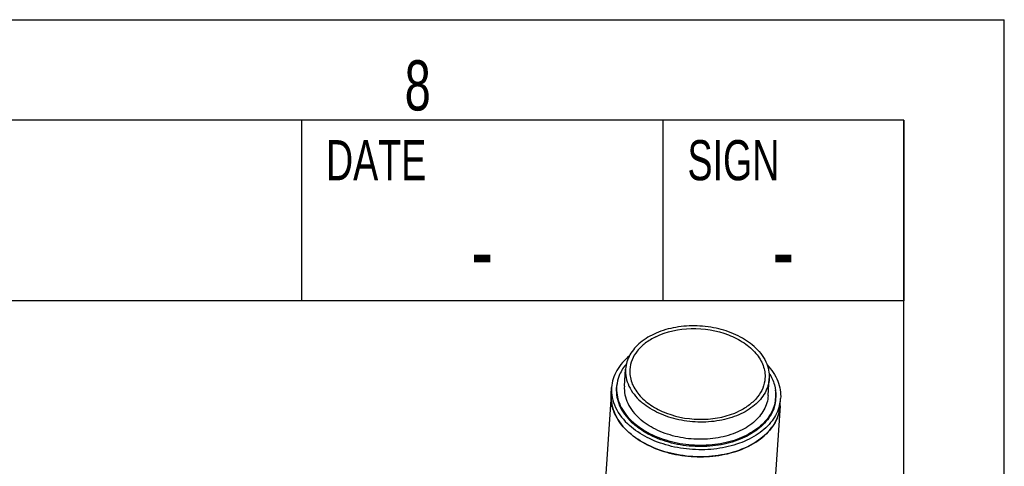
# Model space of a CAD drawing. Extents: x 0 to 420, y 0 to 297.
# Tile 20 of 20: x 371 to 420, y 275 to 297. Entities that reach past the tile are written whole.
import ezdxf

# ---------------------------------------------------------------- set-up
doc = ezdxf.new("R2010")
doc.units = 0
doc.header["$LTSCALE"] = 23.1
for name, color, linetype in [('100249_DXF_CONTINUOUS_LINE', 7, 'CONTINUOUS'), ('100252_DXF_CONTINUOUS_LINE', 7, 'CONTINUOUS'), ('100333_DXF_FORMAT', 7, 'CONTINUOUS'), ('100935_DXF_CONTINUOUS_LINE', 7, 'CONTINUOUS'), ('100940_DXF_CONTINUOUS_LINE', 7, 'CONTINUOUS')]:
    doc.layers.add(name, color=color, linetype=linetype)
doc.styles.get("Standard").update_dxf_attribs({"font": 'txt', "width": 0.7})
doc.styles.add('TEXTSTYLE_2', font='txt', dxfattribs={"width": 0.7})

msp = doc.modelspace()

# ---------------------------------------------------------------- linework, layer by layer
at = {"layer": '100249_DXF_CONTINUOUS_LINE', "color": 7, "linetype": 'CONTINUOUS'}
for points, knots in [([(402.645, 281.201), (403.186, 281.464), (404.431, 281.718), (405.968, 281.473), (407.034, 280.94), (407.641, 280.419), (408.024, 279.8), (408.096, 279.339), (408.082, 279.124)], [0, 0, 0, 0, 0.269148, 0.55002, 0.680556, 0.798462, 0.903467, 1, 1, 1, 1]), ([(402.645, 281.201), (402.461, 281.112), (402.124, 280.909), (401.713, 280.517), (401.44, 280.065), (401.361, 279.732), (401.351, 279.569)], [0, 0, 0, 0, 0.28101, 0.53828, 0.775157, 1, 1, 1, 1]), ([(401.351, 279.569), (401.336, 279.354), (401.409, 278.893), (401.791, 278.274), (402.398, 277.753), (403.464, 277.22), (405.002, 276.975), (406.246, 277.229), (406.787, 277.492)], [0, 0, 0, 0, 0.096533, 0.201538, 0.319444, 0.44998, 0.730852, 1, 1, 1, 1]), ([(408.082, 279.124), (408.071, 278.961), (407.993, 278.629), (407.719, 278.176), (407.308, 277.784), (406.971, 277.581), (406.787, 277.492)], [0, 0, 0, 0, 0.224843, 0.46172, 0.71899, 1, 1, 1, 1])]:
    msp.add_open_spline(points, degree=3, knots=knots, dxfattribs=at)
at = {"layer": '100252_DXF_CONTINUOUS_LINE', "color": 7, "linetype": 'CONTINUOUS'}
for p, q in [((400.423, 278.322), (400.029, 272.362)), ((408.837, 277.766), (408.443, 271.806))]:
    msp.add_line(p, q, dxfattribs=at)
for centre, radius, start, end in [((406.957, 277.891), 1.884, 353.8291, 356.2188), ((403.61, 279.001), 3.449, 225.9165, 228.1634), ((403.721, 279.126), 3.616, 228.1644, 230.3414)]:
    msp.add_arc(centre, radius, start, end, dxfattribs=at)
for points, knots in [([(401.21, 276.524), (400.957, 276.769), (400.637, 277.195), (400.433, 277.84), (400.413, 278.163), (400.423, 278.319)], [0, 0, 0, 0, 0.525355, 0.766528, 1, 1, 1, 1]), ([(401.413, 276.342), (401.695, 276.108), (402.357, 275.705), (403.483, 275.331), (404.704, 275.182), (405.918, 275.27), (407.028, 275.59), (407.946, 276.12), (408.596, 276.828), (408.8, 277.408), (408.83, 277.688)], [0, 0, 0, 0, 0.125698, 0.26223, 0.404031, 0.544384, 0.676877, 0.796895, 0.903292, 1, 1, 1, 1])]:
    msp.add_open_spline(points, degree=3, knots=knots, dxfattribs=at)
at = {"layer": '100333_DXF_FORMAT', "color": 7, "linetype": 'CONTINUOUS'}
for p, q in [((-0.002, 296.998), (419.998, 296.998)), ((419.998, -0.002), (419.998, 296.998)), ((414.998, 291.998), (24.998, 291.998)), ((414.998, 291.998), (244.498, 291.998)), ((384.998, 291.998), (384.998, 282.998)), ((402.998, 291.998), (402.998, 282.998)), ((414.998, 291.998), (414.998, 282.998)), ((414.998, 4.998), (414.998, 291.998)), ((414.998, 282.998), (244.498, 282.998))]:
    msp.add_line(p, q, dxfattribs=at)
at = {"layer": '100935_DXF_CONTINUOUS_LINE', "color": 7, "linetype": 'CONTINUOUS'}
for p, q in [((401.081, 278.739), (401.143, 279.592)), ((408.24, 278.266), (408.291, 279.12)), ((400.68, 278.527), (400.689, 278.636)), ((408.609, 278.004), (408.615, 278.112))]:
    msp.add_line(p, q, dxfattribs=at)
for centre, radius, start, end in [((402.449, 278.39), 1.774, 175.5481, 176.9236), ((402.468, 278.59), 1.778, 175.5547, 182.0038), ((402.479, 278.59), 1.789, 182.0023, 182.3498), ((406.843, 278.301), 1.78, 350.4453, 353.95), ((406.838, 278.1), 1.774, 355.3081, 356.8914), ((406.848, 278.3), 1.775, 353.9523, 354.1984), ((406.849, 278.3), 1.774, 354.1984, 356.8911)]:
    msp.add_arc(centre, radius, start, end, dxfattribs=at)
for points, knots in [([(407.538, 280.717), (407.302, 280.927), (406.74, 281.292), (405.77, 281.635), (404.709, 281.779), (403.649, 281.71), (402.679, 281.434), (401.88, 280.971), (401.405, 280.435), (401.198, 279.958), (401.151, 279.713), (401.143, 279.592)], [0, 0, 0, 0, 0.124474, 0.260573, 0.40261, 0.543525, 0.676507, 0.796651, 0.902821, 0.952085, 1, 1, 1, 1]), ([(407.538, 280.717), (407.776, 280.503), (408.08, 280.128), (408.278, 279.55), (408.299, 279.26), (408.291, 279.12)], [0, 0, 0, 0, 0.527627, 0.768103, 1, 1, 1, 1]), ([(401.184, 279.854), (401.046, 279.692), (400.817, 279.338), (400.711, 278.928), (400.696, 278.728)], [0, 0, 0, 0, 0.514509, 1, 1, 1, 1]), ([(401.143, 279.592), (401.132, 279.45), (401.151, 279.158), (401.347, 278.572), (401.654, 278.192), (401.895, 277.977)], [0, 0, 0, 0, 0.231953, 0.472325, 1, 1, 1, 1]), ([(408.291, 279.12), (408.284, 278.998), (408.24, 278.752), (408.038, 278.273), (407.565, 277.732), (406.768, 277.265), (405.797, 276.985), (404.734, 276.914), (403.669, 277.056), (402.695, 277.399), (402.131, 277.765), (401.895, 277.977)], [0, 0, 0, 0, 0.047918, 0.097132, 0.203116, 0.3231, 0.456026, 0.596996, 0.739161, 0.875409, 1, 1, 1, 1]), ([(408.285, 279.385), (408.4, 279.206), (408.581, 278.825), (408.631, 278.405), (408.62, 278.204)], [0, 0, 0, 0, 0.514514, 1, 1, 1, 1]), ([(400.692, 278.517), (400.698, 278.375), (400.745, 278.085), (400.977, 277.514), (401.288, 277.142), (401.529, 276.926)], [0, 0, 0, 0, 0.231774, 0.473169, 1, 1, 1, 1]), ([(401.081, 278.739), (401.071, 278.597), (401.09, 278.303), (401.286, 277.717), (401.593, 277.337), (401.834, 277.121)], [0, 0, 0, 0, 0.231953, 0.472325, 1, 1, 1, 1]), ([(408.598, 278.005), (408.576, 277.875), (408.501, 277.613), (408.233, 277.11), (407.678, 276.554), (406.785, 276.081), (405.721, 275.808), (404.571, 275.755), (403.429, 275.925), (402.387, 276.304), (401.782, 276.699), (401.529, 276.926)], [0, 0, 0, 0, 0.047998, 0.097753, 0.205467, 0.326862, 0.460234, 0.600655, 0.741615, 0.876491, 1, 1, 1, 1]), ([(408.24, 278.266), (408.232, 278.144), (408.189, 277.898), (407.986, 277.418), (407.513, 276.876), (406.715, 276.408), (405.742, 276.128), (404.677, 276.057), (403.611, 276.199), (402.636, 276.543), (402.071, 276.909), (401.834, 277.121)], [0, 0, 0, 0, 0.047918, 0.097132, 0.203116, 0.3231, 0.456026, 0.596996, 0.739161, 0.875409, 1, 1, 1, 1])]:
    msp.add_open_spline(points, degree=3, knots=knots, dxfattribs=at)
at = {"layer": '100940_DXF_CONTINUOUS_LINE', "color": 7, "linetype": 'CONTINUOUS'}
for p, q in [((400.423, 278.322), (400.446, 278.673)), ((408.63, 278.209), (408.63, 278.204)), ((408.837, 277.766), (408.86, 278.117))]:
    msp.add_line(p, q, dxfattribs=at)
for centre, radius, start, end in [((402.491, 278.534), 1.815, 162.7399, 173.3482), ((402.457, 278.54), 1.781, 176.889, 180.4102), ((402.448, 278.39), 1.78, 172.047, 174.4957), ((402.454, 278.54), 1.778, 173.9243, 176.8871), ((402.456, 278.389), 1.787, 170.6051, 172.0471), ((402.455, 278.54), 1.779, 173.3983, 173.9242), ((406.818, 278.249), 1.812, 358.7275, 9.2779), ((406.85, 278.25), 1.78, 352.0281, 355.5516), ((406.838, 278.1), 1.781, 357.9126, 0.3933), ((406.832, 278.1), 1.786, 0.3932, 1.7749), ((406.852, 278.25), 1.779, 355.5538, 358.5139), ((406.961, 278.244), 1.903, 345.7168, 356.1851)]:
    msp.add_arc(centre, radius, start, end, dxfattribs=at)
for points, knots in [([(401.334, 280.252), (401.085, 280.047), (400.759, 279.683), (400.51, 279.112), (400.456, 278.818), (400.446, 278.673)], [0, 0, 0, 0, 0.522536, 0.764621, 1, 1, 1, 1]), ([(408.187, 279.799), (408.408, 279.563), (408.683, 279.16), (408.854, 278.561), (408.87, 278.262), (408.86, 278.117)], [0, 0, 0, 0, 0.522544, 0.764627, 1, 1, 1, 1]), ([(400.446, 278.673), (400.435, 278.507), (400.459, 278.164), (400.69, 277.479), (401.05, 277.035), (401.332, 276.782)], [0, 0, 0, 0, 0.231924, 0.472348, 1, 1, 1, 1]), ([(400.676, 278.527), (400.677, 278.38), (400.717, 278.079), (400.947, 277.483), (401.268, 277.095), (401.517, 276.872)], [0, 0, 0, 0, 0.231744, 0.472827, 1, 1, 1, 1]), ([(400.423, 278.322), (400.412, 278.156), (400.436, 277.814), (400.667, 277.128), (401.027, 276.684), (401.309, 276.432)], [0, 0, 0, 0, 0.231924, 0.472348, 1, 1, 1, 1]), ([(408.613, 278.003), (408.595, 277.871), (408.526, 277.606), (408.268, 277.094), (407.719, 276.525), (406.826, 276.039), (405.756, 275.756), (404.595, 275.696), (403.439, 275.863), (402.385, 276.243), (401.773, 276.642), (401.517, 276.872)], [0, 0, 0, 0, 0.047953, 0.097552, 0.204809, 0.325848, 0.459118, 0.599692, 0.740972, 0.876207, 1, 1, 1, 1]), ([(408.837, 277.766), (408.828, 277.623), (408.775, 277.335), (408.534, 276.772), (407.976, 276.138), (407.037, 275.591), (405.894, 275.264), (404.645, 275.181), (403.394, 275.35), (402.25, 275.753), (401.587, 276.183), (401.309, 276.432)], [0, 0, 0, 0, 0.047916, 0.097155, 0.203232, 0.323296, 0.45625, 0.597193, 0.739294, 0.875467, 1, 1, 1, 1]), ([(408.806, 277.774), (408.736, 277.501), (408.457, 276.953), (407.742, 276.309), (406.789, 275.842), (405.672, 275.582), (404.476, 275.546), (403.294, 275.735), (402.219, 276.136), (401.595, 276.547), (401.332, 276.782)], [0, 0, 0, 0, 0.098076, 0.207237, 0.329718, 0.463407, 0.603394, 0.743439, 0.877289, 1, 1, 1, 1])]:
    msp.add_open_spline(points, degree=3, knots=knots, dxfattribs=at)

# ---------------------------------------------------------------- texts
at = {"layer": '100333_DXF_FORMAT', "color": 7, "linetype": 'CONTINUOUS', "insert": (390.139, 294.975), "char_height": 2.5, "width": 2.94643, "attachment_point": 1}
msp.add_mtext('8', dxfattribs=at)
at = {"layer": '100333_DXF_FORMAT', "color": 2, "linetype": 'CONTINUOUS', "style": 'TEXTSTYLE_2'}
for s, insert, char_height, width, attachment_point in [('DATE', (386.223, 290.998), 2, 5.6, 1), ('SIGN', (404.223, 290.998), 2, 5.6, 1), ('-', (393.998, 287.248), 3.5, 2.45, 2), ('-', (408.998, 287.248), 3.5, 2.45, 2)]:
    msp.add_mtext(s, dxfattribs=dict(at, insert=insert, char_height=char_height, width=width, attachment_point=attachment_point))

doc.saveas('drawing.dxf')
